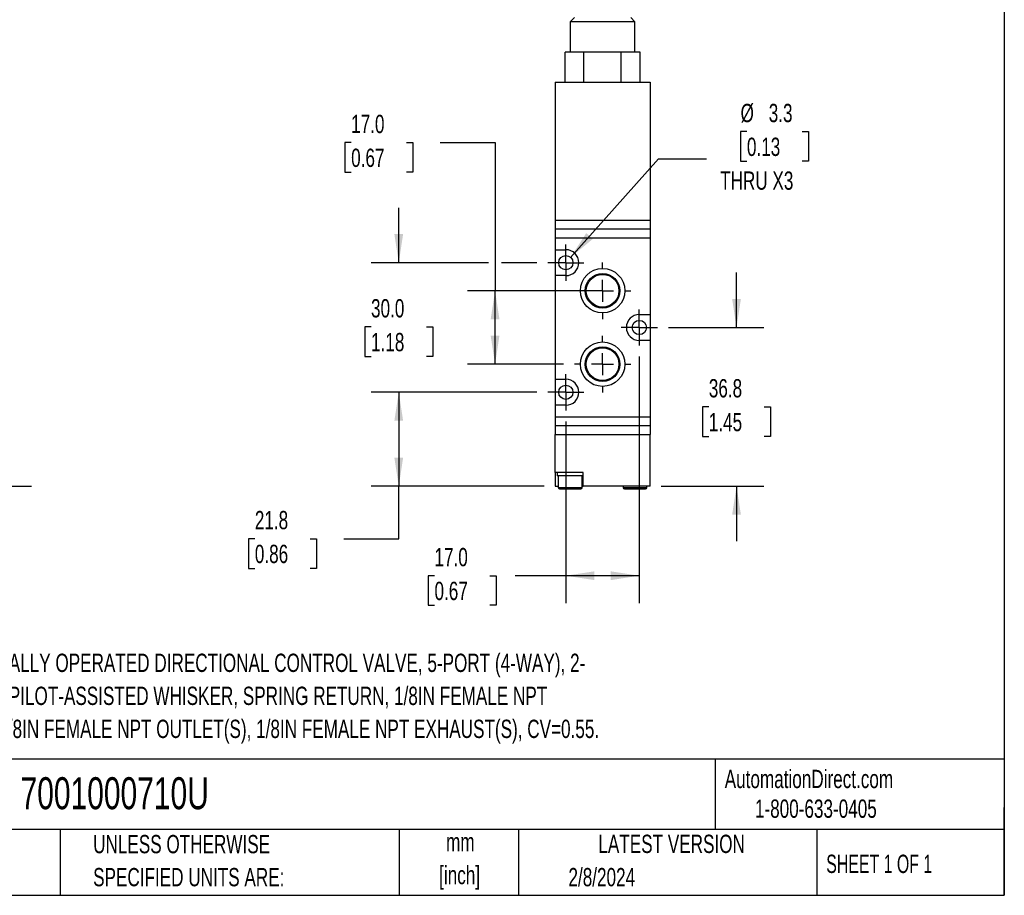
# Model space of a CAD drawing. Header units: millimetres. Extents: x 13 to 546, y 13 to 419.
# Tile 4 of 7: x 318 to 546, y 13 to 215. Entities that reach past the tile are written whole.
import ezdxf

# ---------------------------------------------------------------- set-up
doc = ezdxf.new("R2010")
doc.units = ezdxf.units.MM
doc.header["$LTSCALE"] = 2
doc.linetypes.add('CENTERX2', pattern=[20.32, 12.7, -2.54, 2.54, -2.54])
doc.layers.add('CENTER', color=40, linetype='CENTERX2')
doc.layers.add('DIMENSIONS', color=140, linetype='Continuous', lineweight=25)
doc.layers.add('TEXT', color=140, linetype='Continuous', lineweight=25)
doc.styles.add('SLDTEXTSTYLE0', font='TXT', dxfattribs={"width": 0.7})
doc.styles.add('SLDTEXTSTYLE1', font='TXT', dxfattribs={"width": 0.65})
doc.dimstyles.new('SLDDIMSTYLE1', dxfattribs={"dimtxt": 4.316016, "dimasz": 6.604, "dimexe": 0, "dimexo": 0.0625, "dimgap": 1.079004, "dimtad": 0, "dimtih": 1, "dimtoh": 1, "dimrnd": 1e-09, "dimzin": 12, "dimdsep": 46, "dimtxsty": 'SLDTEXTSTYLE0', "dimsah": 1, "dimcen": 0.09, "dimadec": 0, "dimazin": 3, "dimtfac": 1, "dimtofl": 0, "dimtmove": 0, "dimatfit": 3, "dimfxl": 0, "dimfrac": 2, "dimtolj": 1, "dimtzin": 12, "dimarcsym": 0})
doc.dimstyles.new('SLDDIMSTYLE2', dxfattribs={"dimtxt": 4.316016, "dimasz": 6.604, "dimexe": 0, "dimexo": 0.0625, "dimgap": 1.079004, "dimtad": 0, "dimtih": 1, "dimtoh": 1, "dimrnd": 1e-09, "dimzin": 12, "dimdsep": 46, "dimtxsty": 'SLDTEXTSTYLE0', "dimsah": 1, "dimcen": 0.09, "dimadec": 0, "dimazin": 3, "dimtfac": 1, "dimtmove": 0, "dimatfit": 0, "dimfxl": 0, "dimfrac": 2, "dimtolj": 1, "dimtzin": 12, "dimarcsym": 0})
doc.dimstyles.new('SLDDIMSTYLE3', dxfattribs={"dimtxt": 4.316016, "dimasz": 6.604, "dimexe": 0, "dimexo": 0.0625, "dimgap": 1.079004, "dimtad": 0, "dimtih": 1, "dimtoh": 1, "dimrnd": 1e-09, "dimzin": 4, "dimdsep": 46, "dimtxsty": 'SLDTEXTSTYLE0', "dimsah": 1, "dimcen": 0.09, "dimadec": 0, "dimazin": 1, "dimtfac": 1, "dimtofl": 0, "dimtmove": 0, "dimatfit": 3, "dimfxl": 0, "dimfrac": 2, "dimtolj": 1, "dimtzin": 12, "dimarcsym": 0})
doc.dimstyles.new('SLDDIMSTYLE4', dxfattribs={"dimtxt": 4.316016, "dimasz": 6.604, "dimexe": 0, "dimexo": 0.0625, "dimgap": 1.079004, "dimtad": 0, "dimtih": 1, "dimtoh": 1, "dimrnd": 1e-09, "dimzin": 4, "dimdsep": 46, "dimtxsty": 'SLDTEXTSTYLE0', "dimsah": 1, "dimcen": 0.09, "dimadec": 0, "dimazin": 1, "dimtfac": 1, "dimtmove": 0, "dimatfit": 0, "dimfxl": 0, "dimfrac": 2, "dimtolj": 1, "dimtzin": 12, "dimarcsym": 0})
doc.dimstyles.new('SLDDIMSTYLE5', dxfattribs={"dimtxt": 4.316016, "dimasz": 6.604, "dimexe": 0, "dimexo": 0.0625, "dimgap": 1.079004, "dimtad": 0, "dimtih": 1, "dimtoh": 1, "dimrnd": 1e-09, "dimzin": 12, "dimdsep": 46, "dimtxsty": 'SLDTEXTSTYLE0', "dimsah": 1, "dimcen": 0, "dimadec": 0, "dimazin": 3, "dimtfac": 1, "dimtofl": 0, "dimtmove": 0, "dimatfit": 3, "dimfxl": 0, "dimfrac": 2, "dimtolj": 1, "dimtzin": 12, "dimarcsym": 0})

# ---------------------------------------------------------------- blocks, each defined once
blk = doc.blocks.new('_D_1')
at = {"layer": 'DIMENSIONS'}
for p, q in [((244.29, 333.9), (320.93, 333.9)), ((314.58, 333.9), (314.58, 232.56)), ((308.16, 224.74), (306.72, 224.74)), ((306.72, 224.74), (306.72, 217.88)), ((320.99, 224.74), (322.44, 224.74)), ((322.44, 224.74), (322.44, 217.88)), ((306.72, 217.88), (308.16, 217.88)), ((314.58, 107.4), (314.58, 216.91)), ((322.44, 217.88), (320.99, 217.88)), ((259.29, 107.4), (320.93, 107.4))]:
    blk.add_line(p, q, dxfattribs=at)
for points in [[(314.58, 333.9), (313.56, 327.3), (315.59, 327.3)], [(314.58, 107.4), (315.59, 114.01), (313.56, 114.01)]]:
    blk.add_solid(points, dxfattribs=at)
at = {"layer": 'DIMENSIONS', "char_height": 4.233, "attachment_point": 1, "style": 'SLDTEXTSTYLE0'}
for s, insert in [('226.5', (306.37, 231.16)), ('8.92', (308.16, 223.33))]:
    blk.add_mtext(s, dxfattribs=dict(at, insert=insert))
blk = doc.blocks.new('_D_8')
at = {"layer": 'DIMENSIONS'}
for p, q in [((461.62, 137.42), (461.62, 80.34)), ((444.62, 122.42), (444.62, 80.34)), ((414.22, 86.69), (412.77, 86.69)), ((412.77, 86.69), (412.77, 79.83)), ((427.04, 86.69), (428.49, 86.69)), ((428.49, 86.69), (428.49, 79.83)), ((444.62, 86.69), (432.89, 86.69)), ((461.62, 86.69), (444.62, 86.69)), ((412.77, 79.83), (414.22, 79.83)), ((428.49, 79.83), (427.04, 79.83))]:
    blk.add_line(p, q, dxfattribs=at)
for points in [[(444.62, 86.69), (451.23, 85.67), (451.23, 87.7)], [(461.62, 86.69), (455.02, 87.7), (455.02, 85.67)]]:
    blk.add_solid(points, dxfattribs=at)
at = {"layer": 'DIMENSIONS', "char_height": 4.233, "attachment_point": 1, "style": 'SLDTEXTSTYLE0'}
for s, insert in [('17.0', (414.22, 93.11)), ('0.67', (414.22, 85.28))]:
    blk.add_mtext(s, dxfattribs=dict(at, insert=insert))
blk = doc.blocks.new('_D_9')
at = {"layer": 'DIMENSIONS'}
for p, q in [((437.89, 129.15), (399.6, 129.15)), ((405.95, 129.15), (405.95, 107.4)), ((439.58, 107.4), (399.6, 107.4)), ((405.95, 95.25), (405.95, 107.4)), ((372.64, 95.25), (371.19, 95.25)), ((371.19, 95.25), (371.19, 88.39)), ((385.47, 95.25), (386.91, 95.25)), ((386.91, 95.25), (386.91, 88.39)), ((393.25, 95.25), (405.95, 95.25)), ((371.19, 88.39), (372.64, 88.39)), ((386.91, 88.39), (385.47, 88.39))]:
    blk.add_line(p, q, dxfattribs=at)
for points in [[(405.95, 129.15), (404.93, 122.55), (406.96, 122.55)], [(405.95, 107.4), (406.96, 114.01), (404.93, 114.01)]]:
    blk.add_solid(points, dxfattribs=at)
at = {"layer": 'DIMENSIONS', "char_height": 4.233, "attachment_point": 1, "style": 'SLDTEXTSTYLE0'}
for s, insert in [('21.8', (372.64, 101.68)), ('0.86', (372.64, 93.85))]:
    blk.add_mtext(s, dxfattribs=dict(at, insert=insert))
blk = doc.blocks.new('_D_10')
at = {"layer": 'DIMENSIONS'}
for p, q in [((394.93, 186.95), (393.48, 186.95)), ((393.48, 186.95), (393.48, 180.09)), ((407.75, 186.95), (409.2, 186.95)), ((409.2, 186.95), (409.2, 180.09)), ((415.54, 186.95), (428.24, 186.95)), ((428.24, 186.95), (428.24, 152.65)), ((393.48, 180.09), (394.93, 180.09)), ((409.2, 180.09), (407.75, 180.09)), ((450.58, 152.65), (421.89, 152.65)), ((428.24, 135.65), (428.24, 152.65)), ((444.04, 135.65), (421.89, 135.65))]:
    blk.add_line(p, q, dxfattribs=at)
for points in [[(428.24, 152.65), (427.22, 146.05), (429.25, 146.05)], [(428.24, 135.65), (429.25, 142.26), (427.22, 142.26)]]:
    blk.add_solid(points, dxfattribs=at)
at = {"layer": 'DIMENSIONS', "char_height": 4.233, "attachment_point": 1, "style": 'SLDTEXTSTYLE0'}
for s, insert in [('17.0', (394.93, 193.38)), ('0.67', (394.93, 185.55))]:
    blk.add_mtext(s, dxfattribs=dict(at, insert=insert))
blk = doc.blocks.new('_D_11')
at = {"layer": 'DIMENSIONS'}
for p, q in [((405.95, 159.15), (405.95, 171.85)), ((426.71, 159.15), (399.6, 159.15)), ((437.89, 159.15), (429.76, 159.15)), ((399.53, 144.29), (398.08, 144.29)), ((398.08, 144.29), (398.08, 137.43)), ((412.36, 144.29), (413.81, 144.29)), ((413.81, 144.29), (413.81, 137.43)), ((398.08, 137.43), (399.53, 137.43)), ((413.81, 137.43), (412.36, 137.43)), ((437.89, 129.15), (399.6, 129.15)), ((405.95, 129.15), (405.95, 116.45))]:
    blk.add_line(p, q, dxfattribs=at)
for points in [[(405.95, 159.15), (406.96, 165.76), (404.93, 165.76)], [(405.95, 129.15), (404.93, 122.55), (406.96, 122.55)]]:
    blk.add_solid(points, dxfattribs=at)
at = {"layer": 'DIMENSIONS', "char_height": 4.233, "attachment_point": 1, "style": 'SLDTEXTSTYLE0'}
for s, insert in [('30.0', (399.53, 150.71)), ('1.18', (399.53, 142.88))]:
    blk.add_mtext(s, dxfattribs=dict(at, insert=insert))
blk = doc.blocks.new('_D_12')
at = {"layer": 'DIMENSIONS'}
for p, q in [((484.12, 144.15), (484.12, 156.85)), ((468.35, 144.15), (490.47, 144.15)), ((477.71, 125.78), (476.26, 125.78)), ((476.26, 125.78), (476.26, 118.92)), ((490.54, 125.78), (491.99, 125.78)), ((491.99, 125.78), (491.99, 118.92)), ((476.26, 118.92), (477.71, 118.92)), ((491.99, 118.92), (490.54, 118.92)), ((466.66, 107.4), (490.47, 107.4)), ((484.12, 107.4), (484.12, 94.7))]:
    blk.add_line(p, q, dxfattribs=at)
for points in [[(484.12, 144.15), (485.14, 150.76), (483.11, 150.76)], [(484.12, 107.4), (483.11, 100.8), (485.14, 100.8)]]:
    blk.add_solid(points, dxfattribs=at)
at = {"layer": 'DIMENSIONS', "char_height": 4.233, "attachment_point": 1, "style": 'SLDTEXTSTYLE0'}
for s, insert in [('36.8', (477.71, 132.2)), ('1.45', (477.71, 124.38))]:
    blk.add_mtext(s, dxfattribs=dict(at, insert=insert))
blk = doc.blocks.new('_D_13')
at = {"layer": 'DIMENSIONS'}
for p, q in [((486.53, 189.5), (485.08, 189.5)), ((485.08, 189.5), (485.08, 182.64)), ((499.35, 189.5), (500.8, 189.5)), ((500.8, 189.5), (500.8, 182.64)), ((445.72, 160.39), (466.04, 183.23)), ((466.04, 183.23), (477.15, 183.23)), ((485.08, 182.64), (486.53, 182.64)), ((500.8, 182.64), (499.35, 182.64))]:
    blk.add_line(p, q, dxfattribs=at)
blk.add_solid([(445.72, 160.39), (450.87, 164.65), (449.35, 166)], dxfattribs=at)
at = {"layer": 'DIMENSIONS', "char_height": 4.233, "attachment_point": 1, "style": 'SLDTEXTSTYLE0'}
for s, insert in [('%%c', (485.06, 195.92)), ('3.3', (491.58, 195.92)), ('0.13', (486.53, 188.09)), ('THRU X3', (480.33, 180.27))]:
    blk.add_mtext(s, dxfattribs=dict(at, insert=insert))
blk = doc.blocks.new('SW_CENTERMARKSYMBOL_4')
at = {"layer": 'CENTER', "color": 0}
for p, q in [((0, 5.08), (0, 6.54)), ((0, 0), (0, 2.54)), ((-5.08, 0), (-6.54, 0)), ((0, 0), (-2.54, 0)), ((0, 0), (0, -2.54)), ((0, 0), (2.54, 0)), ((5.08, 0), (6.54, 0)), ((0, -5.08), (0, -6.54))]:
    blk.add_line(p, q, dxfattribs=at)
blk = doc.blocks.new('SW_CENTERMARKSYMBOL_5')
at = {"layer": 'CENTER', "color": 0}
for p, q in [((0, 5.08), (0, 6.54)), ((0, 0), (0, 2.54)), ((-5.08, 0), (-6.54, 0)), ((0, 0), (-2.54, 0)), ((0, 0), (0, -2.54)), ((0, 0), (2.54, 0)), ((5.08, 0), (6.54, 0)), ((0, -5.08), (0, -6.54))]:
    blk.add_line(p, q, dxfattribs=at)
blk = doc.blocks.new('SW_CENTERMARKSYMBOL_6')
at = {"layer": 'CENTER', "color": 0}
for p, q in [((0, 2.54), (0, 4.19)), ((0, 0), (0, 2.54)), ((-2.54, 0), (-4.19, 0)), ((0, 0), (-2.54, 0)), ((0, 0), (0, -2.54)), ((0, 0), (2.54, 0)), ((2.54, 0), (4.19, 0)), ((0, -2.54), (0, -4.19))]:
    blk.add_line(p, q, dxfattribs=at)
blk = doc.blocks.new('SW_CENTERMARKSYMBOL_7')
at = {"layer": 'CENTER', "color": 0}
for p, q in [((0, 2.54), (0, 4.19)), ((0, 0), (0, 2.54)), ((-2.54, 0), (-4.19, 0)), ((0, 0), (-2.54, 0)), ((0, 0), (0, -2.54)), ((0, 0), (2.54, 0)), ((2.54, 0), (4.19, 0)), ((0, -2.54), (0, -4.19))]:
    blk.add_line(p, q, dxfattribs=at)
blk = doc.blocks.new('SW_CENTERMARKSYMBOL_8')
at = {"layer": 'CENTER', "color": 0}
for p, q in [((0, 2.54), (0, 4.19)), ((0, 0), (0, 2.54)), ((-2.54, 0), (-4.19, 0)), ((0, 0), (-2.54, 0)), ((0, 0), (0, -2.54)), ((0, 0), (2.54, 0)), ((2.54, 0), (4.19, 0)), ((0, -2.54), (0, -4.19))]:
    blk.add_line(p, q, dxfattribs=at)

msp = doc.modelspace()

# ---------------------------------------------------------------- linework, layer by layer
for p, q in [((446.624316, 215.904252), (445.624316, 214.904252)), ((445.624316, 214.904252), (445.624316, 207.904252)), ((460.624316, 214.904252), (445.624316, 214.904252)), ((460.624316, 214.904252), (459.624316, 215.904252)), ((460.624316, 207.904252), (460.624316, 214.904252)), ((444.464061, 200.904252), (444.464061, 207.904252)), ((446.629125, 207.904252), (444.464061, 207.904252)), ((448.794189, 207.904252), (446.629125, 207.904252)), ((448.794189, 200.904252), (448.794189, 207.904252)), ((453.124316, 207.904252), (448.794189, 207.904252)), ((457.454443, 207.904252), (453.124316, 207.904252)), ((457.454443, 200.904252), (457.454443, 207.904252)), ((459.619506, 207.904252), (457.454443, 207.904252)), ((461.78457, 207.904252), (459.619506, 207.904252)), ((461.78457, 200.904252), (461.78457, 207.904252)), ((442.124316, 200.904252), (442.124316, 168.904252)), ((442.124316, 200.904252), (464.124316, 200.904252)), ((464.124316, 200.904252), (464.124316, 168.904252)), ((464.124316, 168.904252), (442.124316, 168.904252)), ((442.124316, 168.904252), (442.124316, 166.904252)), ((464.124316, 168.904252), (464.124316, 166.904252)), ((442.124316, 166.904252), (442.124316, 164.904252)), ((464.124316, 166.904252), (442.124316, 166.904252)), ((464.124316, 166.904252), (464.124316, 164.904252)), ((442.124316, 164.904252), (464.124316, 164.904252)), ((442.124316, 164.904252), (442.124316, 162.154252)), ((464.124316, 164.904252), (464.124316, 147.154252)), ((442.124316, 162.154252), (444.624316, 162.154252)), ((442.124316, 162.154252), (442.124316, 156.154252)), ((442.124316, 156.154252), (442.124316, 132.154252)), ((444.624316, 156.154252), (442.124316, 156.154252)), ((461.624316, 147.154252), (464.124316, 147.154252)), ((464.124316, 147.154252), (464.124316, 141.154252)), ((464.124316, 141.154252), (461.624316, 141.154252)), ((464.124316, 141.154252), (464.124316, 123.404252)), ((442.124316, 132.154252), (444.624316, 132.154252)), ((442.124316, 132.154252), (442.124316, 126.154252)), ((442.124316, 126.154252), (442.124316, 123.404252)), ((444.624316, 126.154252), (442.124316, 126.154252)), ((464.124316, 123.404252), (442.124316, 123.404252)), ((442.124316, 123.404252), (442.124316, 121.404252)), ((464.124316, 123.404252), (464.124316, 121.404252)), ((464.124316, 121.404252), (442.124316, 121.404252)), ((442.124316, 121.404252), (442.124316, 119.404252)), ((464.124316, 121.404252), (464.124316, 119.404252)), ((442.124316, 110.604252), (442.124316, 119.404252)), ((442.124316, 119.404252), (464.124316, 119.404252)), ((464.124316, 107.404252), (464.124316, 119.404252)), ((448.624316, 110.604252), (442.124316, 110.604252)), ((442.124316, 110.604252), (442.124316, 107.404252)), ((442.624316, 110.604252), (442.624316, 109.804252)), ((448.624316, 109.804252), (442.624316, 109.804252)), ((442.874316, 109.804252), (442.874316, 107.104252)), ((448.374316, 107.104252), (448.374316, 109.804252)), ((448.624316, 107.404252), (448.624316, 110.604252)), ((442.124316, 107.404252), (442.874316, 107.404252)), ((448.374316, 107.404252), (448.624316, 107.404252)), ((464.124316, 107.404252), (448.624316, 107.404252)), ((457.874316, 107.404252), (457.874316, 107.104252)), ((463.374316, 107.104252), (463.374316, 107.404252)), ((442.874316, 107.104252), (448.374316, 107.104252)), ((457.874316, 107.104252), (463.374316, 107.104252))]:
    msp.add_line(p, q)
for centre, radius in [((444.624316, 159.154252), 1.65), ((453.124316, 152.654252), 5.15), ((453.124316, 152.654252), 4.001795), ((453.124316, 152.654252), 3.79197), ((461.624316, 144.154252), 1.65), ((453.124316, 135.654252), 5.15), ((453.124316, 135.654252), 4.001795), ((453.124316, 135.654252), 3.79197), ((444.624316, 129.154252), 1.65)]:
    msp.add_circle(centre, radius)
for centre, radius, start, end in [((444.624316, 159.154252), 3, 270, 90), ((461.624316, 144.154252), 3, 90, 270), ((444.624316, 129.154252), 3, 270, 90), ((443.174316, 107.104252), 0.3, 180, 270), ((448.074316, 107.104252), 0.3, 270, 0), ((458.174316, 107.104252), 0.3, 180, 270), ((463.074316, 107.104252), 0.3, 270, 0)]:
    msp.add_arc(centre, radius, start, end)
for points in [[(443.174316, 106.804252), (443.174316, 106.804252), (443.432453, 106.804252), (444.351355, 106.804252), (444.974554, 106.804252), (445.624316, 106.804252)], [(458.174316, 106.804252), (458.174316, 106.804252), (458.432453, 106.804252), (459.351355, 106.804252), (459.974554, 106.804252), (460.624316, 106.804252)]]:
    msp.add_open_spline(points, degree=3, knots=[0, 0, 0, 0, 0.5, 0.5, 1, 1, 1, 1])
for points in [[(445.624316, 106.804252), (446.976507, 106.804252), (448.074316, 106.804252), (448.074316, 106.804252)], [(460.624316, 106.804252), (461.976507, 106.804252), (463.074316, 106.804252), (463.074316, 106.804252)]]:
    msp.add_open_spline(points, degree=3)
at = {"layer": 'TEXT'}
for p, q in [((546.1, 419.1), (546.1, 12.7)), ((546.1, 44.252215), (12.7, 44.252215)), ((479.150755, 44.252215), (479.150755, 27.94)), ((546.1, 12.7), (546.1, 33.02)), ((546.1, 27.94), (12.7, 27.94)), ((327.560355, 27.94), (327.560355, 12.7)), ((406.048609, 27.94), (406.048609, 12.7)), ((433.624195, 27.94), (433.624195, 12.7)), ((502.697498, 27.94), (502.697498, 12.7)), ((12.7, 12.7), (546.1, 12.7))]:
    msp.add_line(p, q, dxfattribs=at)

# ---------------------------------------------------------------- block references
at = {"layer": 'CENTER'}
for name, p in [('SW_CENTERMARKSYMBOL_6', (444.624316, 159.154252)), ('SW_CENTERMARKSYMBOL_4', (453.124316, 152.654252)), ('SW_CENTERMARKSYMBOL_8', (461.624316, 144.154252)), ('SW_CENTERMARKSYMBOL_5', (453.124316, 135.654252)), ('SW_CENTERMARKSYMBOL_7', (444.624316, 129.154252))]:
    msp.add_blockref(name, p, dxfattribs=at)

# ---------------------------------------------------------------- texts
at = {"layer": 'TEXT'}
for s, insert, char_height, attachment_point, style in [('MECHANICALLY OPERATED DIRECTIONAL CONTROL VALVE, 5-PORT (4-WAY), 2-', (294.551416, 68.639378), 4.23333333, 1, 'SLDTEXTSTYLE0'), ('POSITION, PILOT-ASSISTED WHISKER, SPRING RETURN, 1/8IN FEMALE NPT', (294.551416, 60.994933), 4.23333333, 1, 'SLDTEXTSTYLE0'), ('INLET(S), 1/8IN FEMALE NPT OUTLET(S), 1/8IN FEMALE NPT EXHAUST(S), CV=0.55.', (294.551416, 53.350489), 4.23333333, 1, 'SLDTEXTSTYLE0'), ('AutomationDirect.com', (481.389918, 41.753063), 4.23333333, 1, 'SLDTEXTSTYLE0'), ('7001000710U', (318.415444, 40.037097), 7.40833333, 1, 'SLDTEXTSTYLE0'), ('1-800-633-0405', (488.38316, 34.874048), 4.23333333, 1, 'SLDTEXTSTYLE0'), ('UNLESS OTHERWISE', (335.215826, 26.667975), 4.23333333, 1, 'SLDTEXTSTYLE0'), ('mm', (420.197744, 27.148957), 4.2333333, 2, 'SLDTEXTSTYLE0'), ('LATEST VERSION', (469.104263, 26.727988), 4.23333333, 2, 'SLDTEXTSTYLE0'), ('SHEET 1 OF 1', (504.882571, 22.102981), 4.23333333, 1, 'SLDTEXTSTYLE1'), ('SPECIFIED UNITS ARE:', (335.215826, 19.023531), 4.23333333, 1, 'SLDTEXTSTYLE0'), ('[inch]', (420.030175, 19.504512), 4.2333333, 2, 'SLDTEXTSTYLE0'), ('2/8/2024', (445.225617, 19.026807), 4.2333333, 1, 'SLDTEXTSTYLE0')]:
    msp.add_mtext(s, dxfattribs=dict(at, insert=insert, char_height=char_height, attachment_point=attachment_point, style=style))

# ---------------------------------------------------------------- dimensions: what is measured, and where the dimension line sits
at = {"layer": 'DIMENSIONS'}
for base, p1, p2, dimstyle, picture, middle in [((314.577442, 107.404252), (241.749218, 333.904252), (256.749218, 107.404252), 'SLDDIMSTYLE1', '_D_1', (314.577442, 224.735205)), ((428.235632, 152.654252), (446.582521, 135.654252), (453.124316, 152.654252), 'SLDDIMSTYLE3', '_D_10', (428.235632, 186.953407)), ((405.946326, 129.154252), (440.434316, 159.154252), (440.434316, 129.154252), 'SLDDIMSTYLE4', '_D_11', (405.946326, 144.286819)), ((484.124419, 144.154252), (464.124316, 107.404252), (465.814316, 144.154252), 'SLDDIMSTYLE2', '_D_12', (484.124419, 125.779252)), ((405.946326, 107.404252), (440.434316, 129.154252), (442.124316, 107.404252), 'SLDDIMSTYLE1', '_D_9', (405.946326, 95.252525))]:
    dim = msp.add_linear_dim(base=base, p1=p1, p2=p2, angle=90, dimstyle=dimstyle, dxfattribs=at)
    dim.commit()
    dim.dimension.update_dxf_attribs({"geometry": picture, "text_midpoint": middle, "dimtype": 160})
dim = msp.add_diameter_dim_2p(p1=(443.527566, 157.921515), p2=(445.721065, 160.386989), text='<>\\PTHRU X3', dimstyle='SLDDIMSTYLE5', dxfattribs=at)
dim.commit()
dim.dimension.update_dxf_attribs({"geometry": '_D_13', "text_midpoint": (492.939578, 185.45814), "dimtype": 163})
dim = msp.add_linear_dim(base=(461.624316, 86.686668), p1=(444.624316, 124.964252), p2=(461.624316, 139.964252), dimstyle='SLDDIMSTYLE3', dxfattribs=at)
dim.commit()
dim.dimension.update_dxf_attribs({"geometry": '_D_8', "text_midpoint": (420.629546, 86.686668), "dimtype": 160})

doc.saveas('drawing.dxf')
